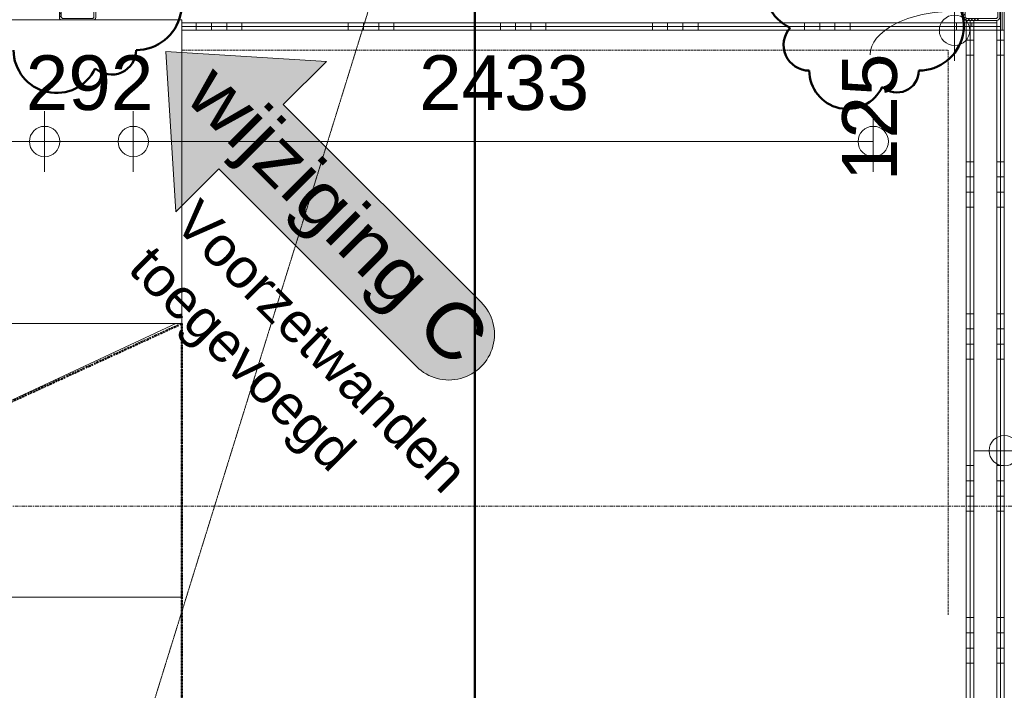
# Model space of a CAD drawing. Header units: millimetres. Extents: x 522 to 75900, y -25803 to 58941.
# Tile 38 of 134: x 28172 to 31410, y 21994 to 24200. Entities that reach past the tile are written whole.
import ezdxf

# ---------------------------------------------------------------- set-up
doc = ezdxf.new("R2010")
doc.units = ezdxf.units.MM
for name, pattern in [('BE_Brand', [10, 5, -2, 1, -2]), ('Dot', [4.7625, 0, -4.7625]), ('Grid Line', [22.224999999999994, 12.7, -3.174999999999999, 3.174999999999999, -3.174999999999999]), ('Overhead', [3.96875, 2.38125, -1.5875]), ('Streep 1_1', [2, 1, -1])]:
    doc.linetypes.add(name, pattern=pattern)
for name, color, linetype, lineweight in [('00_Algemeen', 7, 'Dot', 9), ('00_Algemeen-100', 7, 'Continuous', 9), ('22_Metselwerk', 7, 'Continuous', 9), ('25_Metaalconstructiewerk', 7, 'Continuous', 9), ('30_Kozijnen-ramen-deuren', 7, 'Continuous', 9), ('32_Trappen en balustraden', 7, 'Continuous', 9)]:
    doc.layers.add(name, color=color, linetype=linetype, lineweight=lineweight)
doc.styles.add('Arial', font='arial.ttf', dxfattribs={"height": 179.9999999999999})
doc.styles.add('Arial_1', font='arial.ttf', dxfattribs={"height": 129.9999999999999})
doc.styles.add('Arial_9', font='arial.ttf', dxfattribs={"width": 1.05, "height": 179.9999999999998})
doc.dimstyles.new('1_8mm_continuous_mm_zwart', dxfattribs={"dimscale": 304.8, "dimtxt": 183.6466919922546, "dimasz": 0.3280839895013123, "dimexe": 0.3280839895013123, "dimexo": 0.0625, "dimgap": 0.1640419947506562, "dimtad": 1, "dimdec": 0, "dimzin": 0, "dimdsep": 46, "dimtxsty": 'Arial', "dimblk1": 'DOTBLANK', "dimblk2": 'DOTBLANK', "dimsah": 1, "dimcen": 0.09, "dimdle": 0.3280839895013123, "dimazin": 0, "dimtfac": 1, "dimtdec": 4, "dimtix": 1, "dimtmove": 0, "dimatfit": 3, "dimfxl": 0.3280839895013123, "dimfxlon": 1, "dimtvp": 1, "dimtolj": 1, "dimtzin": 0, "dimarcsym": 2})
doc.dimstyles.new('1_8mm_continuous_mm_zwart_1', dxfattribs={"dimscale": 304.8, "dimtxt": 183.6466919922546, "dimasz": 0.3280839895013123, "dimexe": 0.3280839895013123, "dimexo": 0.0625, "dimgap": 0.1640419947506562, "dimtad": 1, "dimdec": 0, "dimzin": 0, "dimdsep": 46, "dimtxsty": 'Arial', "dimblk1": 'DOTBLANK', "dimblk2": 'DOTBLANK', "dimsah": 1, "dimcen": 0.09, "dimdle": 0.3280839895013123, "dimazin": 0, "dimtfac": 1, "dimtdec": 4, "dimtix": 1, "dimtmove": 2, "dimatfit": 3, "dimfxl": 0.3280839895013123, "dimfxlon": 1, "dimtvp": 1, "dimtolj": 1, "dimtzin": 0, "dimarcsym": 2})
doc.dimstyles.new('1_8mm_continuous_mm_zwart_2', dxfattribs={"dimscale": 304.8, "dimtxt": 183.6466919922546, "dimasz": 0.3280839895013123, "dimexe": 0.3280839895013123, "dimexo": 0.0625, "dimgap": 0.1640419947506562, "dimtad": 1, "dimdec": 0, "dimzin": 0, "dimdsep": 46, "dimtxsty": 'Arial', "dimblk1": 'DOTBLANK', "dimblk2": 'DOTBLANK', "dimsah": 1, "dimcen": 0.09, "dimdle": 0.3280839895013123, "dimazin": 0, "dimtfac": 1, "dimtdec": 4, "dimtix": 1, "dimtmove": 1, "dimatfit": 3, "dimfxl": 0.3280839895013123, "dimfxlon": 1, "dimtvp": 1, "dimtolj": 1, "dimtzin": 0, "dimarcsym": 2})
pattern_1 = [(270, (27902.49999999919, 24290.00000000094), (500, 1.679498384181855e-11), []), (270, (27852.49999999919, 24290.00000000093), (500, 1.679498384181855e-11), []), (270, (27802.49999999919, 24290.00000000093), (500, 1.679498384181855e-11), []), (270, (27752.49999999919, 24290.00000000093), (500, 1.679498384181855e-11), [])]
pattern_2 = [(180.0000000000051, (31409.99999999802, 22082.50000000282), (4.491424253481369e-11, -500), []), (180.0000000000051, (31409.99999999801, 22132.50000000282), (4.491424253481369e-11, -500), []), (180.0000000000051, (31409.99999999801, 22182.50000000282), (4.491424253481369e-11, -500), []), (180.0000000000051, (31409.999999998, 22232.50000000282), (4.491424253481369e-11, -500), [])]
pattern_3 = [(5.19066524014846e-12, (31284.99999999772, 25140.00000000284), (-4.529709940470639e-11, 500), []), (5.19066524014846e-12, (31284.99999999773, 25090.00000000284), (-4.529709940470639e-11, 500), []), (5.19066524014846e-12, (31284.99999999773, 25040.00000000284), (-4.529709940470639e-11, 500), []), (5.19066524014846e-12, (31284.99999999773, 24990.00000000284), (-4.529709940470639e-11, 500), [])]

# ---------------------------------------------------------------- blocks, each defined once
blk = doc.blocks.new('28_SCO_TLB_IN_steel S355 square hollow section hot rolled - K60x120x6_3-V23-100 - Plattegrond - Begane grond')
at = {"layer": '25_Metaalconstructiewerk', "lineweight": 13}
h = blk.add_hatch(dxfattribs=at)
h.set_pattern_fill('FP_142', color=256, style=0, pattern_type=2)
h.set_pattern_definition([(135, (24227.5, -28362.5), (-500.0001547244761, -500.000154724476), []), (135, (24227.5, -28192.5), (-500.0001547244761, -500.000154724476), []), (135, (24227.5, -28182.5), (-500.0001547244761, -500.000154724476), []), (135, (24227.5, -28172.5), (-500.0001547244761, -500.000154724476), []), (135, (24227.5, -28162.5), (-500.0001547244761, -500.000154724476), []), (135, (24227.5, -28152.5), (-500.0001547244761, -500.000154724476), []), (135, (24227.5, -28142.5), (-500.0001547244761, -500.000154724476), []), (135, (24227.5, -28132.5), (-500.0001547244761, -500.000154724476), [])])
h.paths.add_polyline_path([(27.5000593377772, 50.91580809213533), (27.21751442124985, 57.21751442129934), (20.49999999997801, 60.00000000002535), (-20.50000000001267, 60.00000000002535), (-27.2175144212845, 57.21751442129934), (-30.00000000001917, 50.50000000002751), (-30.00000000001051, -50.49999999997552), (-27.21751442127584, -57.21751442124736), (-20.500000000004, -59.99999999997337), (20.49999999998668, -59.99999999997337), (27.50005933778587, -56.53539065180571), (27.5000593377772, 49.26987046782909)], flags=0)
h.paths.add_polyline_path([(23.69999999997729, 32.70733708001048), (23.69999999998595, -47.39999999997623), (21.85477272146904, -51.85477272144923), (17.39999999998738, -53.6999999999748), (-17.40000000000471, -53.69999999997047), (-21.85477272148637, -51.85477272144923), (-23.70000000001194, -47.39999999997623), (-23.70000000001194, 47.40000000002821), (-21.85477272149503, 51.85477272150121), (-17.40000000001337, 53.70000000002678), (17.39999999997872, 53.70000000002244), (21.85477272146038, 51.85477272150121), (23.69999999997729, 47.40000000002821)], flags=0)
for p, q in [((-30.00000000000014, 50.50000000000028), (-30.00000000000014, -50.4999999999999)), ((-23.70000000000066, -47.40000000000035), (-23.70000000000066, 47.40000000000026)), ((20.4999999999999, 60.00000000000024), (-20.50000000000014, 60.00000000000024)), ((-17.4000000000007, 53.70000000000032), (17.39999999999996, 53.7000000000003)), ((23.7, 47.4000000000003), (23.69999999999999, -47.4000000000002)), ((-20.50000000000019, -59.99999999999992), (20.49999999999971, -59.99999999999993)), ((17.39999999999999, -53.70000000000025), (-17.40000000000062, -53.70000000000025))]:
    blk.add_line(p, q, dxfattribs=at)
for centre, radius, start, end in [((-20.50000000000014, 50.50000000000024), 9.49999999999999, 89.99999999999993, 179.9999999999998), ((-17.40000000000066, 47.40000000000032), 6.299999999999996, 90.00000000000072, 180.0000000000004), ((17.39999999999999, 47.4000000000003), 6.300000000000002, 3.562221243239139e-13, 90.00000000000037), ((20.49999999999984, 50.50000000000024), 9.499999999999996, 44.99999999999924, 89.99999999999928), ((-20.50000000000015, -50.49999999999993), 9.500000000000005, 179.9999999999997, 269.9999999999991), ((-17.40000000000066, -47.40000000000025), 6.300000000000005, 180.0000000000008, 270.0000000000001), ((17.39999999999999, -47.40000000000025), 6.299999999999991, 269.9999999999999, 5.152498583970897e-13), ((20.49999999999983, -50.49999999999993), 9.499999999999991, 269.9999999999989, 314.9999999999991)]:
    blk.add_arc(centre, radius, start, end, dxfattribs=at)
blk = doc.blocks.new('28_SCO_TLB_IN_steel S355 square hollow section hot rolled - K60x120x6_3-3291575-100 - Plattegrond - Begane grond')
at = {"layer": '25_Metaalconstructiewerk', "lineweight": 13}
h = blk.add_hatch(dxfattribs=at)
h.set_pattern_fill('FP_143', color=256, style=0, pattern_type=2)
h.set_pattern_definition([(135, (24227.5, -31335), (-500.0001547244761, -500.000154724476), []), (135, (24227.5, -31165), (-500.0001547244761, -500.000154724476), []), (135, (24227.5, -31155), (-500.0001547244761, -500.000154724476), []), (135, (24227.5, -31145), (-500.0001547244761, -500.000154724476), []), (135, (24227.5, -31135), (-500.0001547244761, -500.000154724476), []), (135, (24227.5, -31125), (-500.0001547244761, -500.000154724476), []), (135, (24227.5, -31115), (-500.0001547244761, -500.000154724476), []), (135, (24227.5, -31105), (-500.0001547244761, -500.000154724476), [])])
h.paths.add_polyline_path([(29.99999999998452, 50.50000000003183), (27.21751442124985, 57.21751442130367), (20.49999999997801, 60.00000000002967), (-20.50000000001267, 60.00000000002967), (-27.2175144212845, 57.21751442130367), (-30.00000000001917, 50.50000000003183), (-30.00000000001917, -50.49999999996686), (-27.2175144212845, -57.2175144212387), (-20.50000000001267, -59.99999999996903), (20.49999999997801, -59.99999999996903), (27.21751442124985, -57.2175144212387), (29.99999999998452, -50.49999999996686)], flags=0)
h.paths.add_polyline_path([(23.69999999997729, 47.40000000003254), (23.69999999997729, -47.39999999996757), (21.85477272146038, -51.85477272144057), (17.39999999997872, -53.69999999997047), (-17.40000000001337, -53.69999999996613), (-21.85477272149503, -51.85477272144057), (-23.7000000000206, -47.39999999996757), (-23.70000000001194, 47.40000000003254), (-21.85477272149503, 51.85477272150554), (-17.40000000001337, 53.70000000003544), (17.39999999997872, 53.7000000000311), (21.85477272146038, 51.85477272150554)], flags=0)
for p, q in [((-30.00000000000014, 50.50000000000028), (-30.00000000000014, -50.4999999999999)), ((-23.70000000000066, -47.40000000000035), (-23.70000000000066, 47.40000000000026)), ((20.4999999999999, 60.00000000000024), (-20.50000000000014, 60.00000000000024)), ((-17.4000000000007, 53.70000000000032), (17.39999999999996, 53.7000000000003)), ((23.7, 47.4000000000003), (23.69999999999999, -47.4000000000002)), ((29.99999999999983, -50.49999999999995), (29.99999999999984, 50.50000000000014)), ((-20.50000000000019, -59.99999999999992), (20.49999999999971, -59.99999999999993)), ((17.39999999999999, -53.70000000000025), (-17.40000000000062, -53.70000000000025))]:
    blk.add_line(p, q, dxfattribs=at)
for centre, radius, start, end in [((-20.50000000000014, 50.50000000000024), 9.49999999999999, 89.99999999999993, 179.9999999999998), ((-17.40000000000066, 47.40000000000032), 6.299999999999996, 90.00000000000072, 180.0000000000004), ((17.39999999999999, 47.4000000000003), 6.300000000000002, 2.926110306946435e-13, 90.00000000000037), ((20.49999999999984, 50.50000000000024), 9.500000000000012, 359.9999999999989, 89.99999999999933), ((-20.50000000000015, -50.49999999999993), 9.500000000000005, 179.9999999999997, 269.9999999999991), ((-17.40000000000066, -47.40000000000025), 6.300000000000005, 180.0000000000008, 270.0000000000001), ((17.39999999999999, -47.40000000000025), 6.299999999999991, 269.9999999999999, 5.152498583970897e-13), ((20.49999999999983, -50.49999999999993), 9.499999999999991, 269.9999999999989, 359.9999999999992)]:
    blk.add_arc(centre, radius, start, end, dxfattribs=at)
blk = doc.blocks.new('FRA_R12_AWT_CON_Betonwerk_R20_rvt-1-100 - Plattegrond - Begane grond')
at = {"lineweight": 13, "rotation": 269.9999999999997}
for name, p in [('28_SCO_TLB_IN_steel S355 square hollow section hot rolled - K60x120x6_3-V23-100 - Plattegrond - Begane grond', (28362.49999999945, 24227.50005933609)), ('28_SCO_TLB_IN_steel S355 square hollow section hot rolled - K60x120x6_3-3291575-100 - Plattegrond - Begane grond', (31334.99999983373, 24227.50005933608))]:
    blk.add_blockref(name, p, dxfattribs=at)
blk = doc.blocks.new('24_STR_tribune-beton prefab - 24_STR_tribune-beton prefab-breedte 3765mm-optrede 500mm-aantrede 900mm-notch 900mm-V36-100 - Plattegrond - Begane grond')
at = {"layer": '30_Kozijnen-ramen-deuren'}
blk.add_line((1882.499999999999, 8.121503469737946e-13), (1882.499999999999, 899.999999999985), dxfattribs=at)
blk = doc.blocks.new('24_STR_tribune-beton prefab - 24_STR_tribune-beton prefab-breedte 3765mm-optrede 500mm-aantrede 900mm-notch 900mm-V37-100 - Plattegrond - Begane grond')
at = {"layer": '30_Kozijnen-ramen-deuren'}
for p, q in [((1862.612456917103, 899.9999999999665), (52.41089398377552, 55.88914840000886)), ((1882.499999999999, 8.121503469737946e-13), (1882.499999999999, 899.9999999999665)), ((-162.5855491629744, 8.121503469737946e-13), (-124.5507887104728, 152.5490920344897)), ((-53.41597885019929, 8.121503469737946e-13), (-124.5507887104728, 152.5490920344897)), ((38.47616423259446, 8.121503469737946e-13), (52.41089398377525, 55.8891484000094)), ((-53.41597885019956, 8.121503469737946e-13), (-162.5855491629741, 8.121503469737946e-13)), ((1882.499999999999, 8.121503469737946e-13), (38.47616423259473, 8.121503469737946e-13))]:
    blk.add_line(p, q, dxfattribs=at)
blk = doc.blocks.new('24_STR_tribune-beton prefab - 24_STR_tribune-beton prefab-breedte 3765mm-optrede 500mm-aantrede 900mm-notch 900mm-10635852-100 - Plattegrond - Begane grond')
at = {"layer": '30_Kozijnen-ramen-deuren'}
for p, q in [((1882.499999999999, 1000.000000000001), (-1882.499999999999, 1000.000000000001)), ((1882.499999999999, 8.121503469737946e-13), (1882.499999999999, 1000.000000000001)), ((1882.499999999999, 8.121503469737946e-13), (-1882.499999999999, 8.121503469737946e-13))]:
    blk.add_line(p, q, dxfattribs=at)
blk = doc.blocks.new('DIMBLOCK98-100 - Plattegrond - Begane grond')
at = {"layer": '00_Algemeen-100', "transparency": 16777216}
for p, q in [((31146.37939767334, 24290.0000593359), (31346.37939767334, 24290.00005933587)), ((31246.37939767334, 24290.00005933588), (31146.37939767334, 24290.00005933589)), ((31246.37939767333, 24065.00005933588), (31246.37939767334, 24290.00005933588)), ((31146.37939767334, 24165.00005933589), (31346.37939767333, 24165.00005933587)), ((31246.37939767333, 24165.00005933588), (31146.37939767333, 24165.00005933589))]:
    blk.add_line(p, q, dxfattribs=at)
for centre, radius in [((31246.37939767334, 24290.00005933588), 50), ((31246.37939767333, 24165.00005933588), 50.00000000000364)]:
    blk.add_circle(centre, radius, dxfattribs=at)
blk.add_ellipse((31246.37939767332, 24084.43011695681), major_axis=(-277.2354272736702, 1.953106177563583e-11), ratio=0.5160593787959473, start_param=4.712388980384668, end_param=6.283185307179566, dxfattribs=at)
at = {"layer": '00_Algemeen-100', "color": 0, "transparency": 16777216, "insert": (30876.72931581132, 23669.10605968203), "char_height": 180, "width": 498.3888687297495, "attachment_point": 1, "rotation": 90, "line_spacing_factor": 0.9417779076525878, "style": 'Arial'}
blk.add_mtext('125', dxfattribs=at)
blk = doc.blocks.new('_DotBlank')
at = {"color": 0, "linetype": 'ByBlock', "lineweight": -2}
blk.add_line((-0.5, 0), (-1, 0), dxfattribs=at)
blk.add_circle((0, 0), 0.5, dxfattribs=at)
blk = doc.blocks.new('DIMBLOCK169-100 - Plattegrond - Begane grond')
at = {"layer": '00_Algemeen-100', "transparency": 16777216}
for p, q in [((25389.09999985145, 23899.1113708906), (25389.09999985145, 23699.11137089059)), ((25389.09999985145, 23799.1113708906), (25389.09999985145, 23899.1113708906)), ((28254.09999999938, 23899.1113708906), (28254.09999999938, 23699.11137089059)), ((28254.09999999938, 23799.1113708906), (28254.09999999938, 23899.1113708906)), ((25389.09999985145, 23799.1113708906), (28254.09999999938, 23799.1113708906))]:
    blk.add_line(p, q, dxfattribs=at)
for centre in [(25389.09999985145, 23799.1113708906), (28254.09999999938, 23799.1113708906)]:
    blk.add_circle(centre, 50.00000000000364, dxfattribs=at)
at = {"layer": '00_Algemeen-100', "color": 0, "transparency": 16777216, "insert": (26544.71729507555, 24082.7927116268), "char_height": 180, "width": 664.518491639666, "attachment_point": 1, "line_spacing_factor": 0.9417779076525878, "style": 'Arial'}
blk.add_mtext('2865', dxfattribs=at)
blk = doc.blocks.new('DIMBLOCK170-100 - Plattegrond - Begane grond')
at = {"layer": '00_Algemeen-100', "transparency": 16777216}
for p, q in [((28254.09999999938, 23899.1113708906), (28254.09999999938, 23699.11137089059)), ((28254.09999999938, 23799.1113708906), (28254.09999999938, 23899.1113708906)), ((28545.66905740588, 23899.1113708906), (28545.66905740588, 23699.11137089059)), ((28545.66905740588, 23799.1113708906), (28545.66905740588, 23899.1113708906)), ((28254.09999999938, 23799.1113708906), (28545.66905740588, 23799.1113708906))]:
    blk.add_line(p, q, dxfattribs=at)
for centre in [(28254.09999999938, 23799.1113708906), (28545.66905740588, 23799.1113708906)]:
    blk.add_circle(centre, 50.00000000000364, dxfattribs=at)
at = {"layer": '00_Algemeen-100', "color": 0, "transparency": 16777216, "insert": (28192.22250006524, 24082.7927116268), "char_height": 180, "width": 498.3888687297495, "attachment_point": 1, "line_spacing_factor": 0.9417779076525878, "style": 'Arial'}
blk.add_mtext('292', dxfattribs=at)
blk = doc.blocks.new('DIMBLOCK171-100 - Plattegrond - Begane grond')
at = {"layer": '00_Algemeen-100', "transparency": 16777216}
for p, q in [((28545.66905740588, 23899.1113708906), (28545.66905740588, 23699.11137089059)), ((28545.66905740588, 23799.1113708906), (28545.66905740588, 23899.1113708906)), ((30979.09999983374, 23899.1113708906), (30979.09999983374, 23699.11137089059)), ((30979.09999983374, 23799.1113708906), (30979.09999983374, 23899.1113708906)), ((28545.66905740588, 23799.1113708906), (30979.09999983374, 23799.1113708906))]:
    blk.add_line(p, q, dxfattribs=at)
for centre, radius in [((28545.66905740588, 23799.1113708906), 50.00000000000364), ((30979.09999983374, 23799.1113708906), 50)]:
    blk.add_circle(centre, radius, dxfattribs=at)
at = {"layer": '00_Algemeen-100', "color": 0, "transparency": 16777216, "insert": (29485.50182376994, 24082.7927116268), "char_height": 180, "width": 664.518491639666, "attachment_point": 1, "line_spacing_factor": 0.9417779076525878, "style": 'Arial'}
blk.add_mtext('2433', dxfattribs=at)
blk = doc.blocks.new('DIMBLOCK177-100 - Plattegrond - Begane grond')
at = {"layer": '00_Algemeen-100', "transparency": 16777216}
for p, q in [((31409.99999999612, 22882.00226811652), (31409.99999999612, 22682.00226811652)), ((31409.99999999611, 22782.00226811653), (31409.99999999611, 22882.00226811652)), ((33229.99999999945, 22882.00226811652), (33229.99999999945, 22682.00226811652)), ((33229.99999999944, 22782.00226811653), (33229.99999999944, 22882.00226811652)), ((31309.99999999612, 22782.00226811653), (33229.99999999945, 22782.00226811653))]:
    blk.add_line(p, q, dxfattribs=at)
for centre in [(31409.99999999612, 22782.00226811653), (33229.99999999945, 22782.00226811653)]:
    blk.add_circle(centre, 50, dxfattribs=at)
at = {"layer": '00_Algemeen-100', "color": 0, "transparency": 16777216, "insert": (32600.22421611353, 23065.68360885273), "char_height": 180, "width": 664.518491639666, "attachment_point": 1, "line_spacing_factor": 0.9417779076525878, "style": 'Arial'}
blk.add_mtext('1820', dxfattribs=at)
blk = doc.blocks.new('Family - ___-11237577-100 - Plattegrond - Begane grond')
at = {"layer": '00_Algemeen', "color": 1, "linetype": 'Continuous', "lineweight": 50, "true_color": 0xff0000}
for centre, radius, start, end in [((30768.74045410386, 24307.58170680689), 148.1666666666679, 90, 244.7912347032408), ((28555.00000000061, 24249.9845980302), 149.9845980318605, 269.9999999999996, 64.79123470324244), ((31128.74045410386, 24180.5817068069), 148.1666666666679, 269.9999999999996, 64.79123470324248), ((30768.74045410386, 24117.08170680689), 84.66666666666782, 138.1896851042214, 269.9999999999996), ((28293.04999999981, 24099.99999999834), 141.0500000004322, 180, 334.7912347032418), ((28474.40000000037, 24099.99999999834), 80.60000000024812, 228.1896851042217, 0), ((30894.74045410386, 24032.41504014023), 126, 180, 334.7912347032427), ((31056.74045410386, 24032.41504014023), 72.0000000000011, 228.1896851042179, 0)]:
    blk.add_arc(centre, radius, start, end, dxfattribs=at)
blk = doc.blocks.new('00_TAG-RC_revisiepijl - ZO-10871469-100 - Plattegrond - Begane grond')
at = {"layer": '00_Algemeen', "linetype": 'Continuous', "true_color": 0xfefefe}
h = blk.add_hatch(color=7, dxfattribs=at)
edge = h.paths.add_edge_path(flags=0)
edge.add_line((1.739531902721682, -3.860852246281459), (0.3235324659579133, -5.276851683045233))
edge.add_line((0.3235324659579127, -5.276851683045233), (1.060262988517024e-13, -1.740829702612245e-13))
edge.add_line((1.057487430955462e-13, -1.723704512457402e-13), (5.276851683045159, -0.3235324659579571))
edge.add_line((5.27685168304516, -0.3235324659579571), (3.860852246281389, -1.739531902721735))
edge.add_line((3.860852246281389, -1.739531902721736), (10.36696625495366, -8.245645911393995))
edge.add_arc((9.306306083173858, -9.306306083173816), 1.50000000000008, -134.9999999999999, 45.000000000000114, ccw=False)
edge.add_line((8.245645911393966, -10.36696625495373), (1.739531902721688, -3.860852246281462))
at = {"layer": '00_Algemeen', "linetype": 'Continuous'}
for p, q in [((5.276851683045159, -0.3235324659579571), (1.057487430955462e-13, -1.723704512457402e-13)), ((1.06013114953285e-13, -1.739566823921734e-13), (0.3235324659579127, -5.276851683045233)), ((3.860852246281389, -1.739531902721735), (5.27685168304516, -0.3235324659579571)), ((10.36696625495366, -8.245645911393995), (3.860852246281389, -1.739531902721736)), ((0.3235324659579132, -5.276851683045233), (1.739531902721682, -3.860852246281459)), ((1.739531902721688, -3.860852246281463), (8.245645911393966, -10.36696625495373))]:
    blk.add_line(p, q, dxfattribs=at)
blk.add_arc((9.306306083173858, -9.306306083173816), 1.50000000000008, 224.9999999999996, 44.99999999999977, dxfattribs=at)

msp = doc.modelspace()

# ---------------------------------------------------------------- hatches: boundary and pattern name
at = {"layer": '22_Metselwerk', "true_color": 0x808080}
h = msp.add_hatch(dxfattribs=at)
h.set_pattern_fill('FP_397', color=8, angle=-89.99999999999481, style=0, pattern_type=2)
h.set_pattern_definition(pattern_3)
h.paths.add_polyline_path([(31309.99999999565, 24165.00005933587), (31397.49999999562, 24165.00005933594), (31397.49999999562, 24177.50005933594), (31297.49999999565, 24177.50005933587), (31297.49999999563, 24197.5000593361), (31284.99999999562, 24197.5000593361), (31284.99999999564, 24165.00005933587), (31297.49999999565, 24165.00005933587)], flags=0)
h.paths.add_polyline_path([(31287.59999983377, 24203.80005933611), (31297.49999999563, 24203.80005933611), (31297.49999999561, 24251.2000593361), (31284.99999999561, 24250.12310414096), (31285.2127744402, 24204.78888047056)], flags=0)
h.paths.add_polyline_path([(31285.49465240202, 24257.50005933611), (31297.49999999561, 24257.50005933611), (31297.07219250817, 26422.5000593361), (31284.9999999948, 26422.5000593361), (31284.99999999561, 24257.50005933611)], flags=0)
h.paths.add_polyline_path([(31297.4999999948, 26428.80005933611), (31297.35935828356, 26476.2000593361), (31284.99999999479, 26475.12310414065), (31284.9999999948, 26429.87701453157), (31287.59999983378, 26428.80005933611), (31297.10588234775, 26428.80005933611)], flags=0)
h.paths.add_polyline_path([(31287.59999983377, 26482.5000593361), (31297.49999999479, 26482.5000593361), (31297.49999999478, 26502.50005933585), (31397.49999999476, 26502.50005933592), (31397.49999999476, 26515.00005933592), (31284.99999999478, 26515.00005933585), (31284.99999999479, 26482.5000593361)], flags=0)
h = msp.add_hatch(dxfattribs=at)
h.set_pattern_fill('FP_397', color=8, angle=-89.99999999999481, style=0, pattern_type=2)
h.set_pattern_definition(pattern_3)
h.paths.add_polyline_path([(31297.49999999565, 24177.50005933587), (31384.99999999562, 24177.50005933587), (31384.99999999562, 24190.00005933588), (31309.99999999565, 24190.00005933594), (31309.99999999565, 24197.5000593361), (31297.49999999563, 24197.5000593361)], flags=0)
h.paths.add_polyline_path([(31309.99999999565, 24203.80005933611), (31309.99999999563, 24251.2000593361), (31297.49999999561, 24251.2000593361), (31297.6421621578, 24203.80005933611)], flags=0)
h.paths.add_polyline_path([(31309.99999999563, 24257.50005933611), (31309.63513512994, 26422.5000593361), (31297.49999999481, 26422.5000593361), (31297.93243242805, 24257.50005933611)], flags=0)
h.paths.add_polyline_path([(31309.9999999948, 26428.80005933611), (31309.9254054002, 26476.2000593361), (31297.49999999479, 26476.2000593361), (31297.4999999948, 26428.80005933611), (31309.66918918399, 26428.80005933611)], flags=0)
h.paths.add_polyline_path([(31297.49999999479, 26482.5000593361), (31309.99999999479, 26482.5000593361), (31309.99999999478, 26490.00005933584), (31384.99999999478, 26490.00005933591), (31384.99999999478, 26502.50005933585), (31297.49999999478, 26502.50005933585)], flags=0)
h = msp.add_hatch(dxfattribs=at)
h.set_pattern_fill('FP_397', color=8, angle=-89.99999999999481, style=0, pattern_type=2)
h.set_pattern_definition(pattern_3)
h.paths.add_polyline_path([(31384.99999999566, 24177.50005933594), (31397.49999999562, 24177.50005933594), (31397.49999999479, 26502.50005933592), (31384.99999999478, 26502.50005933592), (31385.49999983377, 26482.5000593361), (31392.21751425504, 26479.71757375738), (31394.99999983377, 26473.0000593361), (31394.4388345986, 26430.64528661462), (31392.21751425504, 26425.28254491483), (31384.99999999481, 26422.29295262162), (31385.49999983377, 24257.50005933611), (31392.21751425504, 24254.71757375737), (31394.99999983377, 24248.0000593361), (31394.4388345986, 24205.64528661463), (31392.21751425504, 24200.28254491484), (31384.99999999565, 24197.29295262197), (31384.99999999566, 24190.00005933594)], flags=0)
h.paths.add_polyline_path([(31384.99999999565, 24204.87701466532), (31387.41593779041, 24207.00005933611), (31388.69999983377, 24210.10005933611), (31388.69999983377, 24244.9000593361), (31385.49999983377, 24249.91599729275), (31384.99999999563, 24249.35483205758), (31384.99999999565, 24205.64528661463)], flags=0)
h.paths.add_polyline_path([(31384.9999999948, 26429.87701466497), (31387.41593779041, 26432.00005933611), (31388.69999983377, 26435.10005933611), (31388.69999983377, 26469.90005933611), (31385.49999983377, 26474.91599729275), (31384.99999999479, 26474.35483205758), (31384.9999999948, 26430.64528661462)], flags=0)
h = msp.add_hatch(dxfattribs=at)
h.set_pattern_fill('FP_397', color=8, angle=-89.99999999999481, style=0, pattern_type=2)
h.set_pattern_definition(pattern_3)
h.paths.add_polyline_path([(31409.99999999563, 24165.00005933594), (31409.99999999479, 26515.00005933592), (31397.49999999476, 26515.00005933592), (31397.49999999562, 24165.00005933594)], flags=0)
h = msp.add_hatch(dxfattribs=at)
h.set_pattern_fill('FP_27', color=8, angle=-89.99999999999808, style=0, pattern_type=2)
h.set_pattern_definition(pattern_1)
h.paths.add_polyline_path([(31397.49999999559, 24177.50005933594), (31409.9999999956, 24177.50005933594), (31409.9999999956, 24290.00005933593), (31336.99999983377, 24290.00005933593), (31336.99999983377, 24277.50005933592), (31397.49999999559, 24277.50005933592), (31397.49999999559, 24190.00005933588)], flags=0)
h.paths.add_polyline_path([(31332.99999983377, 24277.50005933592), (31332.99999983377, 24290.00005933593), (28364.49999999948, 24290.00005933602), (28364.49999999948, 24277.50005933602), (31238.39547298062, 24277.50005933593)], flags=0)
h.paths.add_polyline_path([(28360.49999999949, 24277.50005933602), (28360.49999999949, 24290.00005933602), (24907.49999985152, 24290.00005933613), (24907.49999985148, 24277.50005933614), (26770.5284022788, 24277.50005933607)], flags=0)
h = msp.add_hatch(dxfattribs=at)
h.set_pattern_fill('FP_27', color=8, angle=-89.99999999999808, style=0, pattern_type=2)
h.set_pattern_definition(pattern_1)
h.paths.add_polyline_path([(31386.85477255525, 24190.00005933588), (31397.49999999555, 24190.00005933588), (31397.49999999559, 24277.50005933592), (31336.99999983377, 24277.50005933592), (31336.99999983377, 24266.88697678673), (31332.99999983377, 24266.88697678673), (31332.99999983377, 24277.50005933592), (28364.49999999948, 24277.50005933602), (28364.49999999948, 24266.88697678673), (28360.49999999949, 24266.88697678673), (28360.49999999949, 24277.50005933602), (24894.99999985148, 24277.50005933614), (24894.99999985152, 24265.00005933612), (31384.99999999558, 24265.00005933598), (31385.49999983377, 24257.50005933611), (31392.21751425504, 24254.71757375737), (31394.99999983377, 24248.0000593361), (31394.4388345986, 24205.64528661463), (31392.21751425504, 24200.28254491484), (31384.99999999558, 24197.29295262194), (31385.49999983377, 24190.00005933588)], flags=0)
h.paths.add_polyline_path([(31384.99999999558, 24204.8770146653), (31387.41593779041, 24207.00005933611), (31388.69999983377, 24212.200058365), (31388.69999983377, 24244.9000593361), (31385.49999983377, 24249.91599729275), (31384.99999999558, 24249.35483205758), (31384.99999999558, 24205.64528661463)], flags=0)
h = msp.add_hatch(dxfattribs=at)
h.set_pattern_fill('FP_27', color=8, angle=-89.99999999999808, style=0, pattern_type=2)
h.set_pattern_definition(pattern_1)
h.paths.add_polyline_path([(31397.49999999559, 24177.50005933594), (31397.49999999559, 24190.00005933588), (31384.99999999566, 24190.00005933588), (31384.99999999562, 24177.50005933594)], flags=0)
h.paths.add_polyline_path([(31238.39547298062, 24177.50005933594), (31309.99999999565, 24177.50005933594), (31309.99999999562, 24190.00005933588), (28705.00000000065, 24190.00005933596), (28705.00000000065, 24177.50005933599), (30832.22573928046, 24177.50005933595)], flags=0)
h.paths.add_polyline_path([(24940.00000000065, 24177.50005933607), (24940.00000000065, 24190.00005933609), (24807.49999985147, 24190.00005933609), (24807.49999985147, 24177.50005933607)], flags=0)
h = msp.add_hatch(dxfattribs=at)
h.set_pattern_fill('FP_27', color=8, angle=-89.99999999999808, style=0, pattern_type=2)
h.set_pattern_definition(pattern_1)
h.paths.add_polyline_path([(31409.9999999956, 24165.00005933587), (31409.9999999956, 24177.50005933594), (31397.49999999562, 24177.50005933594), (31397.49999999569, 24165.00005933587)], flags=0)
h.paths.add_polyline_path([(31297.49999999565, 24165.00005933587), (31297.49999999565, 24177.50005933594), (28705.00000000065, 24177.50005933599), (28705.00000000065, 24165.00005933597), (31284.99999999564, 24165.00005933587)], flags=0)
h.paths.add_polyline_path([(24940.00000000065, 24165.00005933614), (24940.00000000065, 24177.50005933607), (24794.99999985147, 24177.50005933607), (24794.99999985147, 24165.00005933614)], flags=0)
h = msp.add_hatch(dxfattribs=at)
h.set_pattern_fill('FP_63', color=8, angle=-89.99999999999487, style=0, pattern_type=2)
h.set_pattern_definition(pattern_2)
h.paths.add_polyline_path([(31297.49999999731, 19599.99999995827), (31297.49999999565, 24165.00005933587), (31284.99999999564, 24165.00005933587), (31284.9999999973, 19599.99999995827)], flags=0)
h = msp.add_hatch(dxfattribs=at)
h.set_pattern_fill('FP_63', color=8, angle=-89.99999999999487, style=0, pattern_type=2)
h.set_pattern_definition(pattern_2)
h.paths.add_polyline_path([(31309.99999999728, 19612.49999999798), (31309.99999999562, 24177.50005933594), (31297.49999999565, 24177.50005933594), (31297.49999999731, 19612.49999999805)], flags=0)
h = msp.add_hatch(dxfattribs=at)
h.set_pattern_fill('FP_63', color=8, angle=-89.99999999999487, style=0, pattern_type=2)
h.set_pattern_definition(pattern_2)
h.paths.add_polyline_path([(31297.49999999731, 19599.99999995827), (31409.99999999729, 19599.99999995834), (31409.99999999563, 24165.00005933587), (31397.49999999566, 24165.00005933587), (31397.49999999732, 19612.49999999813), (31297.49999999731, 19612.49999999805)], flags=0)
h = msp.add_hatch(dxfattribs=at)
h.set_pattern_fill('FP_63', color=8, angle=-89.99999999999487, style=0, pattern_type=2)
h.set_pattern_definition(pattern_2)
h.paths.add_polyline_path([(31309.99999999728, 19612.49999999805), (31397.49999999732, 19612.49999999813), (31397.49999999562, 24177.50005933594), (31384.99999999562, 24177.50005933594), (31384.99999999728, 19624.99999999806), (31309.99999999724, 19624.99999999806)], flags=0)

# ---------------------------------------------------------------- linework, layer by layer
at = {"layer": '00_Algemeen', "linetype": 'Streep 1_1'}
msp.add_line((24750.00000007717, 9502.361111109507), (31225.00000006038, 30375.01993519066), dxfattribs=at)
at = {"layer": '00_Algemeen', "linetype": 'Continuous', "lineweight": 50}
msp.add_line((29669.32576068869, 17889.498890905), (29669.32576068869, 24689.498890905), dxfattribs=at)
at = {"layer": '00_Algemeen', "color": 82, "linetype": 'BE_Brand', "lineweight": 50, "true_color": 0x46cc0d}
for p, q in [((24944.99999999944, 21474.9999999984), (28705.00000000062, 23199.99999999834)), ((28705.00000000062, 23199.99999999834), (28705.00000000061, 20799.99999999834))]:
    msp.add_line(p, q, dxfattribs=at)
at = {"layer": '00_Algemeen', "color": 16, "linetype": 'Grid Line', "true_color": 0x800000}
msp.add_line((5086.254356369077, 22599.99999999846), (57181.38841817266, 22599.9999999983), dxfattribs=at)
at = {"layer": '22_Metselwerk'}
for p, q in [((31397.49999999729, 19612.49999999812), (31397.49999999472, 26502.5000593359)), ((31409.99999999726, 19599.99999995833), (31409.99999999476, 26515.0000593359)), ((31384.99999999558, 24190.00005933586), (28705.00000000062, 24190.00005933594)), ((31284.99999999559, 24197.53223503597), (31284.99999999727, 19599.99999995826)), ((31297.49999999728, 19612.49999999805), (31297.49999999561, 24197.50005933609)), ((31309.99999999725, 19624.99999999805), (31309.99999999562, 24197.50005933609)), ((31384.99999999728, 19624.99999999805), (31384.99999999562, 24197.50005933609)), ((31397.49999999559, 24177.50005933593), (28705.00000000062, 24177.50005933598)), ((28705.00000000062, 24165.00005933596), (31409.9999999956, 24165.00005933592))]:
    msp.add_line(p, q, dxfattribs=at)
at = {"layer": '32_Trappen en balustraden', "linetype": 'Overhead'}
for p, q in [((28705.00000000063, 24099.99999999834), (31224.99999999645, 24099.99999999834)), ((28705.00000000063, 23799.99999999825), (28705.00000000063, 24099.99999999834)), ((31224.99999999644, 22241.54764927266), (31224.99999999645, 24099.99999999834)), ((28705.00000000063, 22899.99999999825), (28705.00000000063, 23199.99999999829)), ((28705.00000000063, 21999.99999999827), (28705.00000000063, 22299.99999999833))]:
    msp.add_line(p, q, dxfattribs=at)

# ---------------------------------------------------------------- block references
at = {"lineweight": 5}
msp.add_blockref('FRA_R12_AWT_CON_Betonwerk_R20_rvt-1-100 - Plattegrond - Begane grond', (0, 0), dxfattribs=at)
at = {"layer": '00_Algemeen', "color": 1, "linetype": 'Continuous', "lineweight": 50, "true_color": 0xff0000}
msp.add_blockref('Family - ___-11237577-100 - Plattegrond - Begane grond', (0, 0), dxfattribs=at)
at = {"layer": '00_Algemeen', "linetype": 'Continuous', "xscale": 99.99999999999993, "yscale": 99.99999999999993, "zscale": 99.99999999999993}
msp.add_blockref('00_TAG-RC_revisiepijl - ZO-10871469-100 - Plattegrond - Begane grond', (28652.82113018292, 24095.22846857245), dxfattribs=at)
at = {"layer": '30_Kozijnen-ramen-deuren'}
for name, p in [('24_STR_tribune-beton prefab - 24_STR_tribune-beton prefab-breedte 3765mm-optrede 500mm-aantrede 900mm-notch 900mm-10635852-100 - Plattegrond - Begane grond', (26822.50000000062, 23199.9999999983)), ('24_STR_tribune-beton prefab - 24_STR_tribune-beton prefab-breedte 3765mm-optrede 500mm-aantrede 900mm-notch 900mm-V37-100 - Plattegrond - Begane grond', (26822.50000000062, 22299.99999999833))]:
    msp.add_blockref(name, p, dxfattribs=at)
at = {"layer": '30_Kozijnen-ramen-deuren', "lineweight": 25}
msp.add_blockref('24_STR_tribune-beton prefab - 24_STR_tribune-beton prefab-breedte 3765mm-optrede 500mm-aantrede 900mm-notch 900mm-V36-100 - Plattegrond - Begane grond', (26822.50000000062, 21399.99999999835), dxfattribs=at)

# ---------------------------------------------------------------- texts
at = {"layer": '00_Algemeen', "linetype": 'Continuous', "attachment_point": 1}
for s, insert, char_height, width, rotation, style in [('wijziging C', (28837.05632573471, 24068.93608608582), 179.9999999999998, 1473.100781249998, 315.0000000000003, 'Arial_9'), ('Voorzetwanden', (28765.13814682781, 23617.67238386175), 129.9999999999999, 1491.138749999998, 314.9999999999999, 'Arial_1'), ('toegevoegd', (28615.46721147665, 23468.0014485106), 129.9999999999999, 1130.379374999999, 314.9999999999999, 'Arial_1')]:
    msp.add_mtext(s, dxfattribs=dict(at, insert=insert, char_height=char_height, width=width, rotation=rotation, style=style))

# ---------------------------------------------------------------- dimensions: what is measured, and where the dimension line sits
at = {"layer": '00_Algemeen', "linetype": 'Continuous'}
dim = msp.add_linear_dim(base=(31246.37939767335, 24290.00005933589), p1=(31146.37939767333, 24165.00005933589), p2=(31146.37939767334, 24290.00005933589), angle=89.99999999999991, dimstyle='1_8mm_continuous_mm_zwart_2', override={"dimpost": '<>', "dimfxl": 125}, dxfattribs=at)
dim.commit()
dim.dimension.update_dxf_attribs({"geometry": 'DIMBLOCK98-100 - Plattegrond - Begane grond', "text_midpoint": (30996.72931581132, 23918.30049404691), "dimtype": 160, "text_rotation": 89.99999999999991})
for base, p1, p2, override, picture, middle in [((28254.09999999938, 23799.1113708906), (25389.09999985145, 23899.1113708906), (28254.09999999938, 23899.1113708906), {"dimpost": '<>', "dimfxl": 2865.000000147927}, 'DIMBLOCK169-100 - Plattegrond - Begane grond', (26821.59999992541, 23941.01450921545)), ((28545.66905740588, 23799.1113708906), (28254.09999999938, 23899.1113708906), (28545.66905740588, 23899.1113708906), {"dimpost": '<>', "dimfxl": 291.5690574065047}, 'DIMBLOCK170-100 - Plattegrond - Begane grond', (28399.88452870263, 23941.01450921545)), ((30979.09999983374, 23799.1113708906), (28545.66905740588, 23899.1113708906), (30979.09999983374, 23899.1113708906), {"dimpost": '<>', "dimfxl": 2433.430942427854}, 'DIMBLOCK171-100 - Plattegrond - Begane grond', (29762.38452861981, 23941.07590075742))]:
    dim = msp.add_linear_dim(base=base, p1=p1, p2=p2, dimstyle='1_8mm_continuous_mm_zwart', override=override, dxfattribs=at)
    dim.commit()
    dim.dimension.update_dxf_attribs({"geometry": picture, "text_midpoint": middle})
dim = msp.add_linear_dim(base=(33229.99999999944, 22782.00226811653), p1=(31409.99999999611, 22882.00226811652), p2=(33229.99999999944, 22882.00226811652), dimstyle='1_8mm_continuous_mm_zwart_1', override={"dimpost": '<>', "dimfxl": 1820.000000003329}, dxfattribs=at)
dim.commit()
dim.dimension.update_dxf_attribs({"geometry": 'DIMBLOCK177-100 - Plattegrond - Begane grond', "text_midpoint": (32932.48346193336, 22945.68360885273), "dimtype": 160})

doc.saveas('drawing.dxf')
